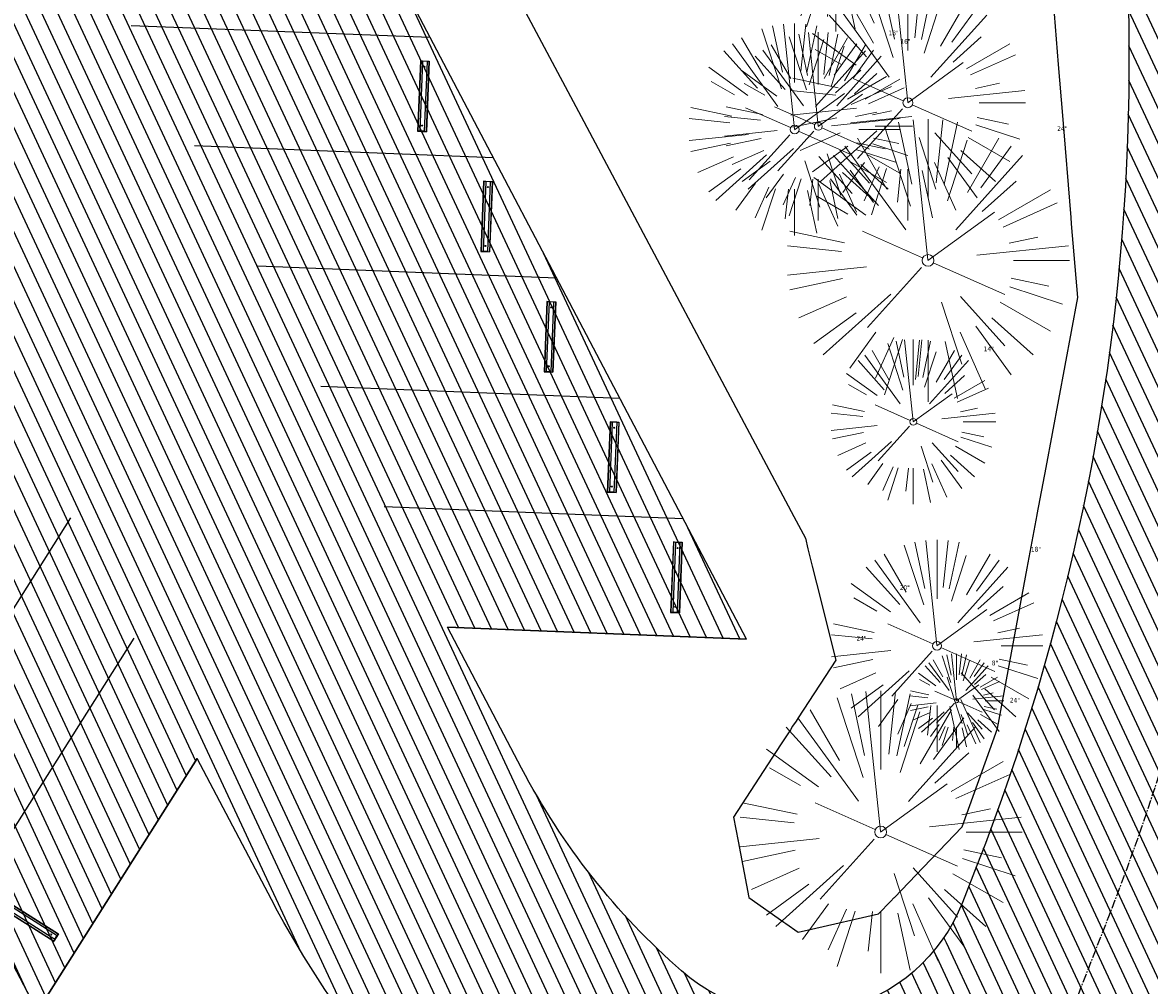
# Model space of a CAD drawing. Header units: feet. Extents: x 1134296 to 1140710, y 647902 to 651315.
# Tile 71 of 256: x 1134623 to 1134719, y 648244 to 648326. Entities that reach past the tile are written whole.
import ezdxf
from ezdxf.lldxf.tags import DXFTag

# ---------------------------------------------------------------- set-up
doc = ezdxf.new("R2010")
doc.units = ezdxf.units.FT
doc.header["$MEASUREMENT"] = 0
doc.linetypes.add('CENTER2', pattern=[1.125, 0.75, -0.125, 0.125, -0.125])
for name, color, linetype in [('C-LOCN', 3, 'LIMITS OF DISTURBANCE'), ('C-PRKG-ASPH', 8, 'Continuous'), ('C-PRKG-STRP', 136, 'Continuous'), ('C-PRKG-WHEL-STOP', 9, 'Continuous'), ('C-ROAD-ASPHALT', 1, 'Continuous'), ('C-ROAD-CNTR', 1, 'CENTER2'), ('C-UTIL-WATER-MEP', 7, 'WATER (.5x)'), ('G-TEXT-ST02', 2, 'Continuous'), ('G-XREF', 7, 'Continuous')]:
    doc.layers.add(name, color=color, linetype=linetype)
doc.layers.add('V-SITE-VEGE', color=8, linetype='Continuous', lineweight=18)
doc.layers.add('V-SITE-VEGE-TEXT', color=8, linetype='Continuous', lineweight=18)
doc.styles.add('SEI-Dim & Leader', font='tahoma.ttf')
doc.styles.get("Standard").update_dxf_attribs({"font": 'arial.ttf'})
tags = doc.linetypes.add('LIMITS OF DISTURBANCE', pattern='A,1.5,-0.2,["LOD",Standard,S=0.08,R=0,X=-0.1,Y=-0.04],-0.2', length=1.9).pattern_tags.tags
tags[6] = DXFTag(74, 10)
tags = doc.linetypes.add('WATER (.5x)', pattern='A,0.75,-0.2,["W",Standard,S=0.08,R=0,X=-0.1,Y=-0.04],-0.05', length=1).pattern_tags.tags
tags[6] = DXFTag(74, 10)

# ---------------------------------------------------------------- blocks, each defined once
blk = doc.blocks.new('V-SITE-VEGE-Coniferious Tree 2')
at = {"color": 0, "linetype": 'ByBlock'}
for p, q in [((-0.0575, 0.2704), (-0.104, 0.4891)), ((-0.0003, 0.0026), (-0.0523, 0.4973)), ((0, 0.2219), (0, 0.5)), ((0.0289, 0.2753), (0.0522, 0.4973)), ((0.0572, 0.2693), (0.1039, 0.4891)), ((-0.0626, 0.1926), (-0.1545, 0.4755)), ((-0.0791, 0.1089), (-0.2939, 0.4045)), ((-0.146, 0.2528), (-0.25, 0.433)), ((0.0685, 0.211), (0.1382, 0.4256)), ((0.1391, 0.2411), (0.25, 0.433)), ((0.1869, 0.2573), (0.2939, 0.4045)), ((-0.1757, 0.1951), (-0.3346, 0.3716)), ((0.0978, 0.1086), (0.3345, 0.3716)), ((-0.2201, 0.1599), (-0.4046, 0.2939)), ((0.192, 0.1729), (0.3116, 0.2806)), ((0.2488, 0.1436), (0.433, 0.25)), ((-0.2844, 0.1642), (-0.3931, 0.227)), ((0.2659, 0.1184), (0.4568, 0.2034)), ((-0.0009, -0.0007), (0.235, 0.1707)), ((-0.2961, 0.0629), (-0.4891, 0.1039)), ((-0.0199, 0.0089), (-0.2319, 0.1032)), ((0.2873, 0.0611), (0.3885, 0.0826)), ((-0.306, 0.0322), (-0.4973, 0.0523)), ((0.1731, 0.0182), (0.4972, 0.0523)), ((0.3025, 0), (0.5, 0)), ((-0.2183, -0.0229), (-0.4973, -0.0523)), ((-0.023, -0.0255), (-0.2138, -0.2374)), ((0.0185, -0.0083), (0.272, -0.1211)), ((-0.3022, -0.0642), (-0.4891, -0.1039)), ((0.2936, -0.0624), (0.4274, -0.0908)), ((-0.132, -0.1189), (-0.3716, -0.3346)), ((0.2891, -0.094), (0.4755, -0.1545)), ((-0.2881, -0.1283), (-0.4568, -0.2034)), ((0.0478, -0.1473), (0.1192, -0.3671)), ((0.1144, -0.1271), (0.2718, -0.3019)), ((0.2555, -0.1475), (0.433, -0.25)), ((-0.2545, -0.1849), (-0.4046, -0.2939)), ((0.1689, -0.2325), (0.2939, -0.4045)), ((0.2254, -0.2029), (0.3716, -0.3346)), ((-0.1843, -0.2536), (-0.2767, -0.3808)), ((-0.1214, -0.2725), (-0.1856, -0.4168)), ((0.1131, -0.2541), (0.2033, -0.4568)), ((-0.091, -0.2799), (-0.1545, -0.4755)), ((-0.0297, -0.2818), (-0.0443, -0.4216)), ((0, -0.2818), (0, -0.5)), ((0.061, -0.2873), (0.1039, -0.4891))]:
    blk.add_line(p, q, dxfattribs=at)
blk.add_circle((0, 0), 0.0208)
blk = doc.blocks.new('C_XBASE-PACTOLA_02403811')
at = {"layer": 'V-SITE-VEGE', "rotation": 8.537736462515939e-07}
for p, xscale, yscale, zscale in [((1134692.124, 648332.794), 15.99980672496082, 15.99980672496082, 15.99980672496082), ((1134690.641, 648316.733), 15.99980672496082, 15.99980672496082, 15.99980672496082), ((1134699.964, 648305.331), 23.99971008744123, 23.99971008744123, 23.99971008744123), ((1134702.386, 648267.918), 7.99990336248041, 7.99990336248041, 7.99990336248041), ((1134695.946, 648256.763), 23.99971008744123, 23.99971008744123, 23.99971008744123)]:
    blk.add_blockref('V-SITE-VEGE-Coniferious Tree 2', p, dxfattribs=dict(at, xscale=xscale, yscale=yscale, zscale=zscale))
at = {"layer": 'V-SITE-VEGE'}
for p, xscale, yscale, zscale in [((1134698.252, 648318.728), 19.99975840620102, 19.99975840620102, 19.99975840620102), ((1134688.635, 648316.454), 17.99978256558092, 17.99978256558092, 17.99978256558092), ((1134698.71, 648291.618), 13.99983088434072, 13.99983088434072, 13.99983088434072), ((1134700.725, 648272.588), 17.99978256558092, 17.99978256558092, 17.99978256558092)]:
    blk.add_blockref('V-SITE-VEGE-Coniferious Tree 2', p, dxfattribs=dict(at, xscale=xscale, yscale=yscale, zscale=zscale))
at = {"layer": 'V-SITE-VEGE-TEXT', "char_height": 0.4, "attachment_point": 7, "style": 'SEI-Dim & Leader'}
for s, insert in [('18"', (1134696.61, 648324.454)), ('16"', (1134697.619, 648323.733)), ('24"', (1134710.931, 648316.331)), ('14"', (1134704.691, 648297.618)), ('18"', (1134708.7, 648280.588)), ('20"', (1134697.564, 648277.33)), ('24"', (1134693.887, 648273.022)), ('8"', (1134705.375, 648270.918)), ('24"', (1134706.913, 648267.763))]:
    blk.add_mtext(s, dxfattribs=dict(at, insert=insert))
blk = doc.blocks.new('Wheel_Stop')
for points in [[(-36, 6.75), (36, 6.75)], [(-36, -2.25), (-36, 6.75)], [(-35.625, 4.5), (-36, 6.75)], [(-35.625, 0), (-36, -2.25)], [(-35.955, 6.48), (35.955, 6.48)], [(-35.625, 4.5), (-35.625, 0)], [(-35.625, 4.5), (35.625, 4.5)], [(-35.625, 0), (35.625, 0)], [(35.625, 4.5), (36, 6.75)], [(35.625, 4.5), (35.625, 0)], [(35.625, 0), (36, -2.25)], [(36, -2.25), (36, 6.75)], [(-36, -2.25), (36, -2.25)], [(-35.955, -1.98), (35.955, -1.98)]]:
    blk.add_lwpolyline(points)
for centre in [(-30, 2.25), (30, 2.25)]:
    blk.add_circle(centre, 0.5)
blk = doc.blocks.new('C_PBASE-PACTOLA_02403811')
at = {"layer": 'C-PRKG-STRP', "flags": 128}
for points in [[(1134657.685, 648324.266), (1134632.302, 648325.278)], [(1134663.055, 648314.044), (1134637.672, 648315.056)], [(1134668.426, 648303.822), (1134643.043, 648304.834)], [(1134673.797, 648293.6), (1134648.413, 648294.612)], [(1134679.167, 648283.378), (1134653.784, 648284.39)], [(1134613.599, 648261.973), (1134627.167, 648283.449)], [(1134684.538, 648273.156), (1134659.154, 648274.168)], [(1134618.97, 648251.751), (1134632.538, 648273.227)], [(1134624.34, 648241.529), (1134637.908, 648263.005)]]:
    blk.add_lwpolyline(points, dxfattribs=at)
at = {"layer": 'C-ROAD-ASPHALT'}
blk.add_lwpolyline([(1134641.754, 648097.237, -0.047459), (1134675.306, 648187.214, 0.35336), (1134666.802, 648223.939, -0.106181), (1134644.201, 648251.028), (1134637.908, 648263.005), (1134624.34, 648241.529), (1134586.209, 648314.105), (1134596.832, 648319.687, 0.414214), (1134601.034, 648333.19), (1134601.034, 648333.19, -0.272199), (1134605.1, 648418.243), (1134606.839, 648420.901, -0.102173), (1134622.245, 648436.384, 0.468797), (1134623.087, 648444.024, -0.039414), (1134613.59, 648455.575), (1134609.943, 648460.8, -0.104209), (1134568.347, 648558.72), (1134550.704, 648648.508, -0.01381), (1134546.057, 648676.178), (1134536.979, 648741.164, -0.094333), (1134542.659, 648856.217), (1134551.222, 648891.603, -0.010799), (1134557.395, 648914.899)], format="xyb", dxfattribs=at)
blk.add_lwpolyline([(1134661.5, 648419.806, 0.014736), (1134666.862, 648418.196, -0.257587), (1134708.625, 648377.985, -0.169842), (1134704.112, 648253.926), (1134702.882, 648250.782, -0.519754), (1134679.029, 648244.962, -0.092187), (1134665.447, 648262.19), (1134659.154, 648274.168), (1134684.538, 648273.156), (1134646.407, 648345.732), (1134635.784, 648340.151, -0.414214), (1134622.28, 648344.353, -0.272199), (1134625.184, 648405.105), (1134626.923, 648407.763, -0.340488)], format="xyb", close=True, dxfattribs=at)
at = {"layer": 'C-ROAD-CNTR', "flags": 128}
blk.add_lwpolyline([(1134682.816, 648422.246), (1134669.22, 648425.846, -0.177469), (1134620.15, 648460.153), (1134616.503, 648465.379, -0.104209), (1134576.197, 648560.263), (1134558.554, 648650.051, -0.01381), (1134553.98, 648677.284), (1134544.902, 648742.27, -0.094333), (1134550.434, 648854.335), (1134558.998, 648889.721, -0.142864), (1134712.374, 649156.831), (1134786.199, 649227.811, -0.041643), (1134812.006, 649248.788), (1134833.031, 649263.149, -0.265468), (1134926.964, 649270.708), (1134949.26, 649260.248, -0.036701), (1135013.163, 649224.333), (1135075.322, 649183.127, -0.302523), (1135105.389, 649111.585), (1135099.688, 649081.888, -0.049273), (1135094.1, 649063.037), (1135036.845, 648922.396, -0.009219), (1135029.58, 648905.452), (1134962.364, 648756.335, -0.019155), (1134945.301, 648722.051), (1134909.792, 648657.066, -0.111237), (1134866.239, 648607.574), (1134762.181, 648532.091, 0.322945), (1134716.396, 648393.222), (1134719.721, 648382.706, -0.171424), (1134715.288, 648249.555), (1134707.164, 648228.784, -0.022723), (1134688.714, 648187.277, 0.05045), (1134653.344, 648094.128)], format="xyb", dxfattribs=at)
at = {"layer": 'C-UTIL-WATER-MEP', "flags": 128}
blk.add_lwpolyline([(1134709.846, 648413.019, 0.041255), (1134714.489, 648392.619), (1134717.814, 648382.103, -0.118004), (1134724.385, 648290.162, -0.118004)], format="xyb", dxfattribs=at)
at = {"layer": 'C-PRKG-WHEL-STOP', "zscale": 0.0833333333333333}
for p, xscale, yscale, rotation in [((1134656.924, 648319.292), 0.0833333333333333, 0.0833333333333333, 267.716887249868), ((1134662.294, 648309.07), 0.0833333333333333, 0.0833333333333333, 267.716887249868), ((1134667.665, 648298.848), 0.0833333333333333, 0.0833333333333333, 267.716887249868), ((1134673.035, 648288.626), 0.0833333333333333, 0.0833333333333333, 267.716887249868), ((1134678.406, 648278.404), 0.0833333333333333, 0.0833333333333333, 267.716887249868), ((1134623.497, 648249.556), -0.08333333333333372, 0.08333333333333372, 147.7168872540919)]:
    blk.add_blockref('Wheel_Stop', p, dxfattribs=dict(at, xscale=xscale, yscale=yscale, rotation=rotation))
blk = doc.blocks.new('C_PHTCH-PACTOLA_02403811')
at = {"layer": 'C-PRKG-ASPH'}
h = blk.add_hatch(dxfattribs=at)
h.set_pattern_fill('ANSI31', color=256, scale=10, angle=70)
edge = h.paths.add_edge_path(flags=16)
edge.add_arc((1135093.567, 648760.357), 542, 143.57036, 153.26644, ccw=False)
edge.add_arc((1135093.567, 648760.357), 542, 133.87428, 143.57036, ccw=False)
edge.add_line((1134717.919, 649151.064), (1134791.744, 649222.044))
edge.add_arc((1134924.815, 649083.638), 192, 124.33581, 133.87428, ccw=False)
edge.add_line((1134816.519, 649242.182), (1134837.543, 649256.543))
edge.add_arc((1134886.615, 649184.703), 87, 64.8666, 124.33581, ccw=False)
edge.add_line((1134923.566, 649263.466), (1134945.863, 649253.006))
edge.add_arc((1134736.897, 648807.587), 492, 56.45912, 64.8666, ccw=False)
edge.add_line((1135008.743, 649217.665), (1135070.902, 649176.459))
edge.add_arc((1135036.645, 649124.783), 62, -10.86803, 56.45912, ccw=False)
edge.add_line((1135097.533, 649113.093), (1135091.831, 649083.396))
edge.add_arc((1135001.481, 649100.742), 92, 337.84863, 349.13197, ccw=False)
edge.add_line((1135086.691, 649066.053), (1135029.435, 648925.412))
edge.add_arc((1134573.749, 649110.923), 492, 335.73595, 337.84863, ccw=False)
edge.add_line((1135022.287, 648908.739), (1134970.106, 648792.978))
edge.add_line((1134970.106, 648792.978), (1134955.071, 648759.623))
edge.add_arc((1134506.533, 648961.806), 492, 331.34656, 335.73595, ccw=False)
edge.add_line((1134938.281, 648725.887), (1134902.771, 648660.902))
edge.add_arc((1134778.161, 648728.993), 142, 305.95733, 331.34656, ccw=False)
edge.add_line((1134861.541, 648614.05), (1134757.484, 648538.566))
edge.add_arc((1134835.579, 648430.909), 133, 125.95733, 166.41717)
edge.add_arc((1134672.278, 648470.364), 35, 244.10856, 346.41717, ccw=False)
edge.add_arc((1134691.462, 648509.913), 78.956, 214.90552, 244.11685, ccw=False)
edge.add_line((1134626.71, 648464.732), (1134623.063, 648469.958))
edge.add_arc((1134821.506, 648608.465), 242, 191.11676, 214.9138, ccw=False)
edge.add_line((1134584.047, 648561.805), (1134566.404, 648651.593))
edge.add_arc((1135049.172, 648746.455), 492, 187.95193, 191.11676, ccw=False)
edge.add_line((1134561.903, 648678.391), (1134552.825, 648743.377))
edge.add_arc((1134842.018, 648783.773), 292, 166.39612, 187.95193, ccw=False)
edge.add_line((1134558.21, 648852.454), (1134566.773, 648887.84))
edge.add_arc((1135093.567, 648760.357), 542, 158.04784, 166.39612, ccw=False)
edge.add_arc((1135093.567, 648760.357), 542, 153.26644, 158.04784, ccw=False)
edge = h.paths.add_edge_path()
edge.add_line((1134664.934, 648091.019), (1134641.754, 648097.237))
edge.add_arc((1135131.442, 647965.879), 507, 154.11549, 164.98406, ccw=False)
edge.add_arc((1135131.442, 647965.879), 507, 153.4315, 154.11549, ccw=False)
edge.add_arc((1134241.514, 648410.91), 488, 333.4315, 338.63837)
edge.add_line((1134695.988, 648233.155), (1134704.112, 648253.926))
edge.add_arc((1134529.028, 648322.406), 188, 338.63837, 377.19547)
edge.add_arc((1134651.306, 648360.247), 60, 17.19547, 74.97266)
edge.add_line((1134666.863, 648418.195), (1134661.501, 648419.806))
edge.add_arc((1134691.489, 648509.945), 94.997, 223.94188, 251.59807, ccw=False)
edge.add_arc((1134691.536, 648509.984), 95.058, 214.9166, 223.93932, ccw=False)
edge.add_line((1134613.59, 648455.575), (1134609.943, 648460.8))
edge.add_arc((1134821.506, 648608.465), 258, 191.11676, 214.9138, ccw=False)
edge.add_line((1134568.347, 648558.72), (1134550.704, 648648.508))
edge.add_arc((1135049.172, 648746.455), 508, 187.95193, 191.11676, ccw=False)
edge.add_line((1134546.057, 648676.178), (1134536.979, 648741.164))
edge.add_arc((1134842.018, 648783.773), 308, 166.39612, 187.95193, ccw=False)
edge.add_line((1134542.659, 648856.217), (1134551.222, 648891.603))
edge.add_arc((1135093.567, 648760.357), 558, 163.92132, 166.39612, ccw=False)
edge.add_arc((1134538.177, 648920.438), 20, 343.92132, 402.76994)
edge.add_line((1134552.859, 648934.019), (1134533.446, 648955.005))
edge.add_arc((1135093.567, 648760.357), 592.978, 146.018742, 160.837099, ccw=False)
edge.add_line((1134601.857, 649091.786), (1134616.583, 649064.034))
edge.add_arc((1134621, 649066.378), 5, 207.95158, 327.07409)
edge.add_arc((1135093.567, 648760.357), 558, 133.87428, 147.07409, ccw=False)
edge.add_line((1134706.83, 649162.598), (1134780.655, 649233.578))
edge.add_arc((1134924.815, 649083.638), 208, 124.33581, 133.87428, ccw=False)
edge.add_line((1134807.494, 649255.394), (1134828.519, 649269.755))
edge.add_arc((1134886.615, 649184.703), 103, 64.8666, 124.33581, ccw=False)
edge.add_line((1134930.362, 649277.951), (1134952.658, 649267.491))
edge.add_arc((1134736.897, 648807.587), 508, 56.45912, 64.8666, ccw=False)
edge.add_line((1135017.583, 649231.001), (1135079.742, 649189.795))
edge.add_arc((1135036.645, 649124.783), 78, -10.86803, 56.45912, ccw=False)
edge.add_line((1135113.246, 649110.076), (1135107.544, 649080.379))
edge.add_arc((1135001.481, 649100.742), 108, 337.84863, 349.13197, ccw=False)
edge.add_line((1135101.51, 649060.02), (1135044.254, 648919.379))
edge.add_arc((1134573.749, 649110.923), 508, 335.73595, 337.84863, ccw=False)
edge.add_line((1135036.873, 648902.164), (1134969.657, 648753.048))
edge.add_arc((1134506.533, 648961.806), 508, 331.34656, 335.73595, ccw=False)
edge.add_line((1134952.322, 648718.215), (1134916.812, 648653.23))
edge.add_arc((1134778.161, 648728.993), 158, 305.95733, 331.34656, ccw=False)
edge.add_line((1134870.936, 648601.099), (1134766.879, 648525.615))
edge.add_arc((1134835.579, 648430.909), 117, 125.95733, 162.26486)
edge.add_arc((1134752.714, 648457.411), 30, 162.26486, 196.80241)
edge.add_arc((1134835.579, 648430.909), 113, 170.92173, 197.54767)
edge.add_line((1134727.837, 648396.84), (1134731.163, 648386.324))
edge.add_arc((1134529.028, 648322.406), 212, 11.34008, 17.54767, ccw=False)
edge.add_arc((1134529.056, 648322.404), 211.973, -20.64909, 11.34215, ccw=False)
edge.add_arc((1134759.869, 648235.315), 34.724, 159.18719, 239.41356)
edge.add_line((1134742.2, 648205.423), (1134709.513, 648185.696))
edge.add_line((1134709.513, 648185.696), (1134698.996, 648181.007))
edge.add_arc((1135131.442, 647965.879), 483, 153.55118, 164.98406)
h = blk.add_hatch(dxfattribs=at)
h.set_pattern_fill('ANSI31', color=256, scale=10, angle=70)
edge = h.paths.add_edge_path()
edge.add_arc((1134648.316, 648200.311), 30, 334.11549, 411.96089)
edge.add_arc((1134718.563, 648290.096), 84, 207.71689, 231.96089, ccw=False)
edge.add_line((1134644.201, 648251.028), (1134637.908, 648263.005))
edge.add_line((1134637.908, 648263.005), (1134624.34, 648241.529))
edge.add_line((1134624.34, 648241.529), (1134586.209, 648314.105))
edge.add_line((1134586.209, 648314.105), (1134596.832, 648319.687))
edge.add_arc((1134592.181, 648328.539), 10, 297.71689, 387.71689)
edge.add_arc((1134675.395, 648372.259), 84, 146.80921, 207.71689, ccw=False)
edge.add_line((1134605.1, 648418.243), (1134606.839, 648420.901))
edge.add_arc((1134652.029, 648391.34), 54, 123.47382, 146.80921, ccw=False)
edge.add_arc((1134619.487, 648440.554), 5, 303.47382, 403.94206)
edge.add_arc((1134691.489, 648509.945), 94.997, 223.94188, 251.59807)
edge.add_arc((1134652.029, 648391.34), 30, 71.59554, 146.80921)
edge.add_arc((1134675.665, 648372.319), 60.267, 143.97606, 207.64784)
edge.add_arc((1134631.133, 648349.004), 10, 207.71689, 297.71689)
edge.add_line((1134635.784, 648340.151), (1134646.407, 648345.732))
edge.add_line((1134646.407, 648345.732), (1134684.538, 648273.156))
edge.add_line((1134684.538, 648273.156), (1134659.154, 648274.168))
edge.add_line((1134659.154, 648274.168), (1134665.447, 648262.19))
edge.add_arc((1134718.563, 648290.096), 60, 207.71689, 228.78506)
edge.add_arc((1134688.913, 648256.246), 15, 228.78506, 338.63837)
edge.add_line((1134702.882, 648250.782), (1134695.988, 648233.155))
edge.add_arc((1134241.514, 648410.91), 488, 333.4315, 338.63837, ccw=False)
edge.add_arc((1135131.442, 647965.879), 507, 153.4315, 154.11549)

msp = doc.modelspace()

# ---------------------------------------------------------------- block references
at = {"layer": 'G-TEXT-ST02'}
msp.add_blockref('C_PHTCH-PACTOLA_02403811', (0, 0), dxfattribs=at)

# ---------------------------------------------------------------- next in the draw order: block references
at = {"layer": 'G-XREF'}
msp.add_blockref('C_XBASE-PACTOLA_02403811', (0, 0), dxfattribs=at)

# ---------------------------------------------------------------- next in the draw order: linework, layer by layer
at = {"layer": 'C-LOCN', "ltscale": 0.7, "flags": 128}
msp.add_lwpolyline([(1134695.769, 648249.812), (1134696.802, 648250.888), (1134697.07, 648251.168), (1134697.101, 648251.2), (1134697.112, 648251.211), (1134699.552, 648253.755), (1134700.221, 648254.452), (1134700.225, 648254.456), (1134700.225, 648254.457), (1134700.227, 648254.458), (1134700.228, 648254.459), (1134702.873, 648257.216), (1134705.848, 648265.554), (1134708.385, 648279.17), (1134709.234, 648283.729), (1134709.238, 648283.752), (1134709.982, 648287.745), (1134712.67, 648302.17), (1134712.155, 648308.437), (1134712.111, 648308.979), (1134711.399, 648317.649), (1134711.043, 648321.99), (1134710.691, 648326.277), (1134710.693, 648326.519), (1134710.705, 648327.794), (1134710.823, 648340.51), (1134710.828, 648341.013), (1134710.832, 648341.444), (1134710.712, 648342.101), (1134710.149, 648345.166), (1134709.809, 648347.022), (1134708.942, 648351.743), (1134707.987, 648356.947), (1134707.773, 648358.113), (1134707.765, 648358.158), (1134707.757, 648358.198), (1134707.75, 648358.237), (1134707.746, 648358.259), (1134707.638, 648358.847), (1134706.637, 648364.301), (1134702.181, 648372.105), (1134702.168, 648372.129), (1134701.946, 648372.518), (1134701.939, 648372.529), (1134699.421, 648376.94), (1134690.355, 648391.235), (1134689.274, 648392.2), (1134687.238, 648394.017), (1134684.045, 648396.866), (1134678.478, 648401.834), (1134667.872, 648405.929), (1134660.339, 648408.837), (1134650.207, 648412.749), (1134648.905, 648411.323), (1134648.009, 648410.343), (1134641.573, 648403.298), (1134632.907, 648389.511), (1134632.849, 648389.42), (1134632.767, 648389.289), (1134627.719, 648381.259), (1134630.252, 648367.163), (1134633.437, 648349.438), (1134643.974, 648350.197), (1134648.455, 648350.52), (1134650.604, 648350.675), (1134652.827, 648350.835), (1134659.043, 648339.136), (1134663.552, 648330.651), (1134670.511, 648317.555), (1134676.477, 648306.327), (1134682.233, 648295.496), (1134688.562, 648283.584), (1134689.543, 648281.739), (1134689.768, 648280.836), (1134690.135, 648279.358), (1134690.493, 648277.92), (1134692.124, 648271.369), (1134688.931, 648266.464), (1134688.751, 648266.187), (1134688.465, 648265.748), (1134688.272, 648265.451), (1134687.441, 648264.175), (1134683.444, 648258.035), (1134683.828, 648255.998), (1134684.733, 648251.194), (1134687.722, 648249.106), (1134687.9, 648248.981), (1134688.935, 648248.258), (1134690.076, 648248.518)], close=True, dxfattribs=at)

# ---------------------------------------------------------------- next in the draw order: block references
at = {"layer": 'G-XREF'}
msp.add_blockref('C_PBASE-PACTOLA_02403811', (0, 0), dxfattribs=at)

doc.saveas('drawing.dxf')
